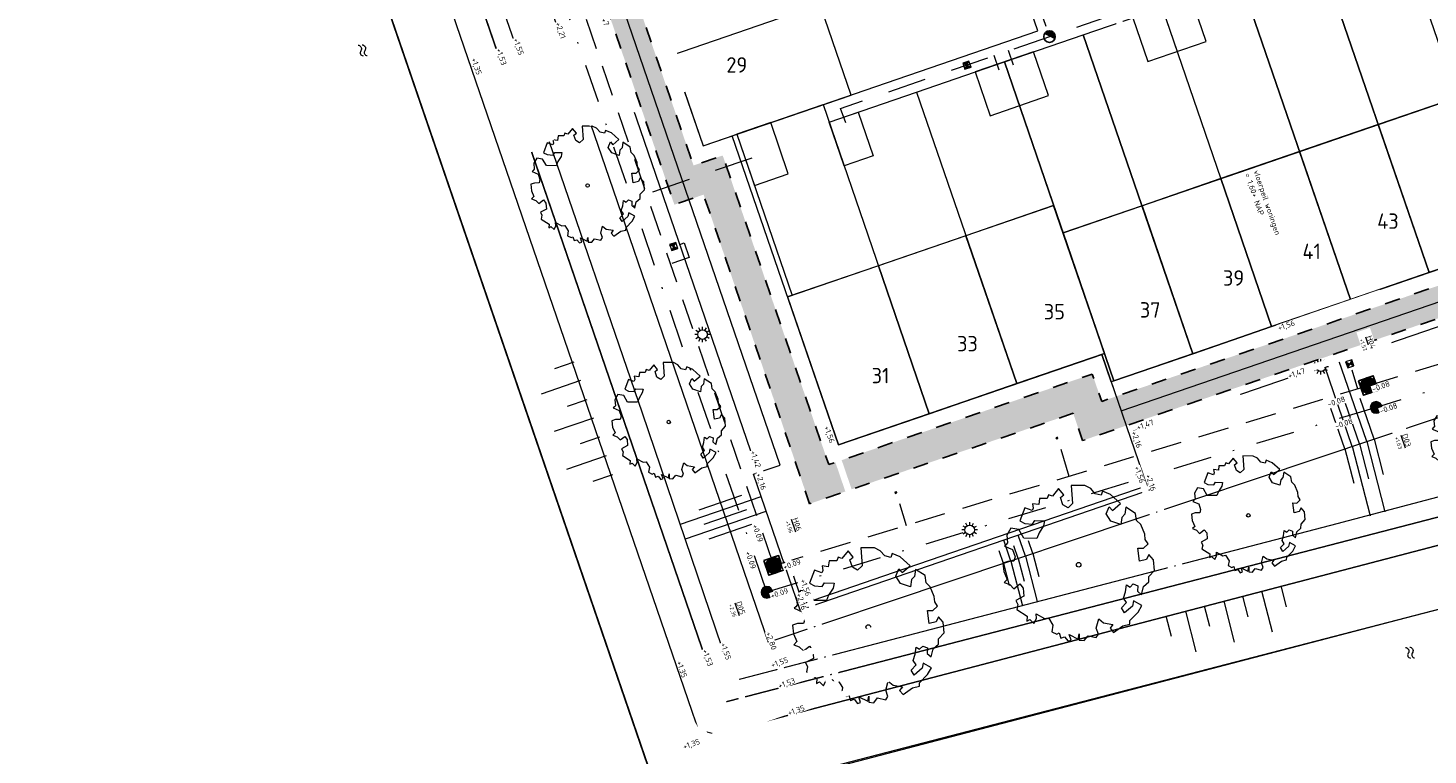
# Model space of a CAD drawing. Header units: metres. Extents: x 264570 to 266133, y 576109 to 577454.
# Tile 10 of 128: x 265124 to 265214, y 576635 to 576682. Entities that reach past the tile are written whole.
import ezdxf
from ezdxf.enums import TextEntityAlignment as Align

# ---------------------------------------------------------------- set-up
doc = ezdxf.new("R2010")
doc.units = ezdxf.units.M
for name, pattern in [('NLCS-HIDDEN', [4, 2, -2]), ('RI-HWA_KOLKAANSLUITING', [4.3, 2.5, -1.8]), ('RI-HWA_PVC', [6.4, 4, -2.4]), ('RI-VWA_PVC', [11, 5, -3, 0, -3])]:
    doc.linetypes.add(name, pattern=pattern)
for name, color, linetype, lineweight in [('B-BH-OG-BEBOUWING-G', 252, 'Continuous', 15), ('B-BH-OG-BEBOUWING-T50', 252, 'Continuous', 15), ('B-OI-RI-HWA_TRANSPORTLEIDING_PVC_315-G', 252, 'RI-HWA_PVC', 9), ('B-OI-RI-VWA_TRANSPORTLEIDING_PVC_315-G', 252, 'RI-VWA_PVC', 9), ('B-WE-GR-BOOM-S', 252, 'Continuous', 15), ('B-WE-IE-MEUBILAIR_WEGMEUBILAIR-S', 252, 'Continuous', 9), ('B-WE-KL-TRACE-A', 252, 'Continuous', 13), ('B-WE-KL-TRACE-GD', 252, 'NLCS-HIDDEN', 25), ('B-WE-OG-TOPOGRAFIE-G', 252, 'Continuous', 15), ('B-WE-RI-GWA_RIOOLPUT_INSPECTIEPUT_PE-S', 252, 'Continuous', 9), ('B-WE-RI-HWA_KOLK-S', 252, 'Continuous', 9), ('B-WE-RI-HWA_KOLKAANSLUITING-G', 252, 'RI-HWA_KOLKAANSLUITING', 18), ('B-WE-RI-HWA_RIOOLPUT_INSPECTIEPUT-G', 252, 'Continuous', 18), ('B-WE-RI-VWA_RIOOLPUT_INSPECTIEPUT-G', 252, 'Continuous', 18), ('B-XX-AL-BLAD-1A_5-5-PUTNUMMER-T35-500', 252, 'Continuous', 9), ('B-XX-AL-HOOGTELABEL-T25', 252, 'Continuous', 9), ('B-XX-AL-T25', 252, 'Continuous', 9)]:
    doc.layers.add(name, color=color, linetype=linetype, lineweight=lineweight)
doc.styles.add('NLCS-ISO-ANNOTATIVE-T25', font='NLCS-ISO.ttf', dxfattribs={"height": 2.5})
doc.styles.add('NLCS-ISO-ANNOTATIVE-T35', font='NLCS-ISO.ttf', dxfattribs={"height": 3.5})
doc.styles.add('NLCS-ISO-M200-T50', font='NLCS-ISO.ttf', dxfattribs={"height": 1})

# ---------------------------------------------------------------- blocks, each defined once
blk = doc.blocks.new('SOG-TOPOGRAFIE_WATER-SO')
at = {"flags": 128}
for points in [[(-2.51, 0.56), (-2.43, 0.7, -0.538831), (-0.42, 0.73, 0.605168), (1.26, 0.93, -4.035705)], [(-2.88, -0.71), (-2.79, -0.57, -0.538831), (-0.79, -0.54, 0.605168), (0.89, -0.34, -4.035705)]]:
    blk.add_lwpolyline(points, format="xyb", dxfattribs=at)
blk = doc.blocks.new('N-SRI-KOLK_STRAAT_450X300-SO_2')
h = blk.add_hatch(color=256)
h.dxf.hatch_style = 1
h.paths.add_polyline_path([(0, 0), (-0.22, 0.15), (-0.22, -0.15)])
h.paths.add_polyline_path([(0.22, 0.15), (0, 0), (0.22, -0.15)])
for p, q in [((-0.22, -0.15), (0.22, 0.15)), ((0.22, -0.15), (-0.22, 0.15))]:
    blk.add_line(p, q)
at = {"flags": 128}
blk.add_lwpolyline([(-0.22, -0.15), (0.22, -0.15), (0.22, 0.15), (-0.22, 0.15)], close=True, dxfattribs=at)
blk = doc.blocks.new('N-SRI-PUT_HWA-SO')
h = blk.add_hatch(color=256)
h.dxf.hatch_style = 1
h.paths.add_polyline_path([(-2, 0, 1), (2, 0, 1)])
at = {"lineweight": -3, "flags": 128}
blk.add_lwpolyline([(-2, -2), (2, -2), (2, 2), (-2, 2)], close=True, dxfattribs=at)
at = {"lineweight": -3}
blk.add_circle((0, 0), 2, dxfattribs=at)
blk = doc.blocks.new('N-SRI-PUT_GWA_KUNSTSTOF-SO')
blk.add_hatch(color=256).paths.add_polyline_path([(1.06, 1.06, 0.664858), (-1.5, 0.01), (-1.5, -0.01, 0.196534), (-1.06, -1.06)])
at = {"lineweight": -3}
blk.add_circle((0, 0), 1.5, dxfattribs=at)
blk = doc.blocks.new('N-SRI-KOLK_STRAAT_450x450-SO')
h = blk.add_hatch(color=256)
h.dxf.hatch_style = 1
h.paths.add_polyline_path([(-0.56, 0.56), (-0.56, -0.56), (0, 0)])
h.paths.add_polyline_path([(0, 0), (0.56, -0.56), (0.56, 0.56)])
for p, q in [((-0.56, -0.56), (0.56, 0.56)), ((0.56, -0.56), (-0.56, 0.56))]:
    blk.add_line(p, q)
at = {"flags": 128}
blk.add_lwpolyline([(-0.56, -0.56), (0.56, -0.56), (0.56, 0.56), (-0.56, 0.56)], close=True, dxfattribs=at)
blk = doc.blocks.new('SGR-BOOM_06')
at = {"linetype": 'Continuous', "flags": 128}
blk.add_lwpolyline([(2.698, 3.52), (2.53, 3.939), (2.197, 4.064), (1.945, 4.524), (1.273, 4.692), (0.855, 4.524), (1.108, 4.273), (1.064, 3.812), (0.228, 3.98), (0.352, 4.315), (0.184, 4.692), (-0.15, 4.609), (-0.486, 4.692), (-1.155, 4.65), (-1.491, 4.483), (-1.952, 4.565), (-2.539, 4.105), (-2.12, 3.896), (-1.994, 3.644), (-1.575, 3.435), (-1.994, 2.89), (-2.539, 2.766), (-2.915, 3.099), (-2.62, 3.217), (-2.873, 3.855), (-3.628, 3.435), (-4.004, 3.016), (-3.794, 2.848), (-4.004, 2.514), (-4.425, 2.346), (-4.717, 2.054), (-5.01, 1.214), (-3.88, 0.921), (-3.712, 0.544), (-4.004, 0.293), (-4.507, 0.293), (-4.602, 0.556), (-5.093, 0.376), (-4.758, -0.168), (-4.925, -0.377), (-4.717, -0.545), (-4.884, -1.006), (-4.532, -1.182), (-4.717, -1.551), (-4.424, -1.592), (-4.293, -1.707), (-4.619, -2.107), (-3.921, -2.682), (-3.668, -2.431), (-3.46, -1.97), (-3.627, -1.761), (-3.419, -1.174), (-3.124, -1.342), (-2.788, -1.761), (-2.496, -2.01), (-2.788, -2.808), (-3.419, -2.932), (-3.668, -3.394), (-3.333, -3.771), (-2.832, -3.897), (-2.769, -4.022), (-2.706, -4.148), (-2.328, -3.729), (-1.826, -3.729), (-1.575, -3.897), (-1.699, -4.273), (-1.699, -4.609), (-1.154, -4.736), (-0.61, -4.692), (-0.486, -4.945), (-0.233, -4.65), (0.101, -4.483), (-0.059, -4.007), (0.269, -3.896), (0.773, -4.023), (0.856, -4.609), (1.149, -4.565), (1.442, -4.736), (2.071, -4.232), (2.365, -4.356), (2.322, -4.147), (2.657, -3.98), (2.406, -3.728), (2.113, -3.644), (2.574, -3.226), (2.615, -2.975), (3.16, -2.848), (3.538, -3.058), (3.787, -2.807), (3.77, -2.633), (4.123, -2.633), (4.123, -2.387), (4.459, -2.263), (4.459, -2.054), (4.082, -2.054), (4.543, -1.591), (4.25, -1.425), (4.627, -1.55), (4.752, -1.257), (4.543, -0.921), (4.835, -0.461), (4.668, -0.252), (4.25, -0.252), (3.746, 0.085), (4.082, 0.294), (4.375, 0.838), (4.543, 0.589), (4.876, 0.713), (4.667, 1.425), (4.711, 1.886), (4.5, 1.97), (4.164, 2.64), (3.828, 3.013), (3.374, 2.604), (3.663, 2.431), (3.914, 1.802), (3.537, 1.718), (3.327, 2.136), (2.991, 2.054), (2.657, 2.305), (2.238, 2.514), (2.447, 2.682), (2.321, 2.932), (2.53, 3.184), (2.866, 3.059), (3.159, 3.227)], close=True, dxfattribs=at)
blk.add_circle((0, 0), 0.15)
blk = doc.blocks.new('N-SRI-PUT_VWA_KUNSTSTOF-SO')
h = blk.add_hatch(color=256)
edge = h.paths.add_edge_path()
edge.add_arc((0, 0), 1.5, 0, 180)
edge.add_arc((0, 0), 1.5, 180, 360)
at = {"flags": 128}
blk.add_lwpolyline([(1.5, 0, 1), (-1.5, 0, 1), (1.5, 0)], format="xyb", close=True, dxfattribs=at)
blk = doc.blocks.new('LM')
at = {"flags": 128}
for points in [[(-1.25, 0), (-2, 0)], [(-1.08, 0.62), (-1.73, 1)], [(-0.62, 1.08), (-1, 1.73)], [(0, 1.25), (0, 2)], [(0.62, 1.08), (1, 1.73)], [(1.08, 0.62), (1.73, 1)], [(2, 0), (1.25, 0)], [(-1.73, -1), (-1.08, -0.62)], [(-1, -1.73), (-0.62, -1.08)], [(0, -2), (0, -1.25)], [(1, -1.73), (0.62, -1.08)], [(1.73, -1), (1.08, -0.62)]]:
    blk.add_lwpolyline(points, dxfattribs=at)
blk.add_circle((0, 0), 1.25)

msp = doc.modelspace()

# ---------------------------------------------------------------- hatches: boundary and pattern name
at = {"layer": 'B-WE-KL-TRACE-A'}
h = msp.add_hatch(dxfattribs=at)
h.set_pattern_fill('DOTS', color=256, scale=0.5)
h.set_pattern_definition([(0, (265213.50372, 576754.34745), (0.079375, 0.15875), [0, -0.15875])])
edge = h.paths.add_edge_path()
edge.add_line((265245.427, 576937.04), (265177.867, 576914.053))
edge.add_arc((265180.15, 576907.436), 7, 109.03419, 199.0537)
edge.add_line((265173.534, 576905.151), (265198.213, 576833.693))
edge.add_line((265198.213, 576833.693), (265187.391, 576829.955))
edge.add_line((265187.391, 576829.955), (265213.504, 576754.347))
edge.add_line((265213.504, 576754.347), (265157.98, 576735.275))
edge.add_line((265157.98, 576735.275), (265156.42, 576734.739))
edge.add_line((265156.42, 576734.739), (265144.825, 576730.757))
edge.add_line((265144.825, 576730.757), (265165.437, 576670.748))
edge.add_line((265165.437, 576670.748), (265167.329, 576671.398))
edge.add_line((265167.329, 576671.398), (265174.209, 576651.367))
edge.add_line((265174.209, 576651.367), (265191.294, 576657.235))
edge.add_line((265191.294, 576657.235), (265191.904, 576655.462))
edge.add_line((265191.904, 576655.462), (265217.468, 576664.243))
edge.add_line((265217.468, 576664.243), (265217.969, 576662.782))
edge.add_line((265217.969, 576662.782), (265246.735, 576672.662))
edge.add_line((265246.735, 576672.662), (265218.131, 576755.937))
edge.add_line((265218.131, 576755.937), (265215.395, 576754.997))
edge.add_line((265215.395, 576754.997), (265189.934, 576828.717))
edge.add_line((265189.934, 576828.717), (265200.757, 576832.455))
edge.add_line((265200.757, 576832.455), (265175.424, 576905.804))
edge.add_arc((265180.15, 576907.436), 5, 109.0788, 199.0537, ccw=False)
edge.add_line((265178.516, 576912.161), (265246.071, 576935.147))
edge.add_line((265246.071, 576935.147), (265245.427, 576937.04))
h.paths.add_polyline_path([(265147.366, 576729.515), (265166.679, 576673.289), (265168.57, 576673.939), (265175.451, 576653.908), (265192.536, 576659.776), (265193.145, 576658.003), (265218.709, 576666.784), (265219.211, 576665.323), (265244.194, 576673.904), (265216.889, 576753.395)], flags=16)

# ---------------------------------------------------------------- linework, layer by layer
at = {"layer": 'B-BH-OG-BEBOUWING-G', "flags": 128}
for points in [[(265158.226, 576732.188), (265148.636, 576728.894), (265167.3, 576674.56), (265176.89, 576677.854), (265158.226, 576732.188)], [(265197.06, 576683.514), (265198.035, 576680.676)], [(265186.832, 576680), (265187.806, 576677.163)], [(265170.636, 576671.989), (265172.823, 576672.741), (265171.682, 576676.065), (265169.494, 576675.314), (265170.636, 576671.989)]]:
    msp.add_lwpolyline(points, dxfattribs=at)
for points in [[(265195.169, 576682.864), (265196.143, 576680.027), (265199.926, 576681.326), (265198.952, 576684.163)], [(265185.915, 576676.513), (265189.698, 576677.813), (265188.723, 576680.65), (265184.94, 576679.35)], [(265211.08, 576675.943), (265214.374, 576666.353), (265219.496, 576668.112), (265216.202, 576677.702)], [(265175.469, 576676.097), (265177.36, 576676.747), (265178.335, 576673.909), (265176.443, 576673.26)], [(265205.973, 576674.188), (265209.267, 576664.598), (265214.374, 576666.353), (265211.08, 576675.943)], [(265200.866, 576672.434), (265204.16, 576662.844), (265209.267, 576664.598), (265205.973, 576674.188)], [(265195.759, 576670.68), (265199.053, 576661.09), (265204.16, 576662.844), (265200.866, 576672.434)], [(265184.34, 576668.74), (265187.634, 576659.15), (265193.323, 576661.104), (265190.029, 576670.694)], [(265190.638, 576668.921), (265193.932, 576659.331), (265199.053, 576661.09), (265195.759, 576670.68)], [(265178.665, 576666.791), (265181.959, 576657.201), (265187.634, 576659.15), (265184.34, 576668.74)], [(265172.778, 576664.768), (265176.072, 576655.178), (265181.959, 576657.201), (265178.665, 576666.791)]]:
    msp.add_lwpolyline(points, close=True, dxfattribs=at)
at = {"layer": 'B-OI-RI-HWA_TRANSPORTLEIDING_PVC_315-G', "ltscale": 0.5}
msp.add_lwpolyline([(265157.644, 576688.819), (265171.881, 576647.371), (265210.439, 576659.032), (265248.62, 576670.561)], dxfattribs=at)
at = {"layer": 'B-OI-RI-VWA_TRANSPORTLEIDING_PVC_315-G', "ltscale": 0.5}
msp.add_lwpolyline([(265234.769, 576713.961), (265250.057, 576669.469), (265210.931, 576657.615), (265171.437, 576645.632), (265157.185, 576687.076)], dxfattribs=at)
at = {"layer": 'B-WE-KL-TRACE-GD', "ltscale": 0.5, "flags": 128}
msp.add_lwpolyline([(265156.42, 576734.739), (265144.825, 576730.757), (265165.437, 576670.748), (265167.329, 576671.398), (265174.209, 576651.367), (265191.294, 576657.235), (265191.904, 576655.462), (265217.468, 576664.243), (265217.969, 576662.782), (265246.735, 576672.662), (265218.131, 576755.937), (265215.395, 576754.997), (265189.934, 576828.717), (265200.757, 576832.455), (265175.424, 576905.804, -0.414085), (265178.516, 576912.161), (265246.071, 576935.147)], format="xyb", dxfattribs=at)
at = {"layer": 'B-WE-OG-TOPOGRAFIE-G'}
for p, q in [((265190.638, 576668.921), (265216.202, 576677.702)), ((265169.191, 576675.21), (265169.494, 576675.314)), ((265169.494, 576675.314), (265173.081, 576664.872)), ((265172.778, 576664.768), (265190.029, 576670.694)), ((265190.029, 576670.694), (265190.638, 576668.921)), ((265157.678, 576660.126), (265158.944, 576660.561)), ((265159.36, 576659.346), (265156.807, 576658.47)), ((265158.511, 576657.698), (265159.777, 576658.132)), ((265160.193, 576656.917), (265157.64, 576656.041)), ((265159.345, 576655.269), (265160.609, 576655.703)), ((265158.474, 576653.613), (265161.026, 576654.488)), ((265160.178, 576652.84), (265161.439, 576653.273)), ((265205.127, 576644.687), (265204.78, 576646.04)), ((265201.054, 576645.063), (265201.736, 576642.41)), ((265202.641, 576644.048), (265202.296, 576645.388)), ((265204.223, 576643.049), (265203.538, 576645.714)), ((265197.667, 576642.77), (265197.328, 576644.089)), ((265198.571, 576644.408), (265199.249, 576641.771)), ((265200.154, 576643.409), (265199.815, 576644.728)), ((265169.242, 576639.901), (265174.709, 576641.323))]:
    msp.add_line(p, q, dxfattribs=at)
for points in [[(265146.294, 576984.114), (265054.527, 576952.285), (265076.666, 576887.833), (265077.77, 576884.617), (265164.747, 576631.404), (265212.85, 576643.969), (265260.984, 576656.444), (265260.772, 576657.063), (265284.398, 576664.646), (265285.162, 576664.816), (265285.638, 576664.419), (265328.595, 576675.718), (265332.455, 576676.733), (265342.03, 576679.251), (265422.617, 576700.306), (265485.568, 576716.533), (265587.981, 576742.976), (265589.623, 576742.562), (265592.107, 576740.013), (265593.761, 576738.712), (265595.408, 576733.376), (265604.83, 576703.223)], [(265260.984, 576656.444), (265164.717, 576631.494), (265077.77, 576884.617)], [(265081.667, 576885.097), (265166.807, 576637.243), (265167.138, 576636.696), (265168.147, 576636.431), (265225.077, 576651.324), (265259.432, 576660.173)], [(265176.072, 576655.178), (265193.157, 576661.047), (265196.081, 576652.535), (265178.996, 576646.667), (265173.792, 576644.886), (265170.872, 576653.386), (265172.289, 576653.879), (265146.745, 576728.244), (265148.636, 576728.894), (265167.3, 576674.56)], [(265220.969, 576663.283), (265217.659, 576662.146), (265217.164, 576663.586), (265195.206, 576656.068), (265196.488, 576652.337), (265173.595, 576644.473), (265170.568, 576653.288), (265170.87, 576653.392), (265145.326, 576727.757)], [(265136.08, 576726.695), (265137.93, 576727.331), (265168.458, 576638.455), (265224.508, 576652.982), (265225.077, 576651.324), (265168.147, 576636.431)], [(265139.73, 576725.835), (265144.943, 576710.819), (265150.989, 576692.955), (265157.049, 576675.569), (265163.354, 576657.269), (265168.897, 576640.919), (265169.246, 576639.902), (265185.171, 576644.045), (265208.003, 576649.981), (265215.705, 576652.011), (265222.56, 576653.773), (265224.1, 576654.169), (265224.508, 576652.982), (265168.458, 576638.455), (265138.58, 576725.439)], [(265144.193, 576721.949), (265161.204, 576672.466), (265171.518, 576642.39), (265218.978, 576658.305)], [(265163.328, 576686.122), (265165.278, 576680.447), (265186.973, 576687.9), (265185.024, 576693.574)], [(265165.278, 576680.447), (265167.3, 576674.56), (265188.996, 576682.012), (265186.973, 576687.9)], [(265197.06, 576683.514), (265202.167, 576685.268), (265209.267, 576664.598), (265204.16, 576662.844)], [(265181.143, 576678.046), (265186.832, 576680), (265193.323, 576661.104), (265187.634, 576659.15)], [(265175.469, 576676.097), (265181.143, 576678.046), (265187.634, 576659.15), (265181.959, 576657.201)], [(265193.766, 576659.274), (265193.157, 576661.047), (265176.072, 576655.178)], [(265210.329, 576655.405), (265208.529, 576660.644)], [(265209.38, 576655.087), (265207.583, 576660.319)], [(265209.855, 576655.246), (265208.955, 576657.864)], [(265210.803, 576655.564), (265209.902, 576658.185)], [(265208.906, 576654.928), (265208.008, 576657.542)], [(265209.378, 576655.094), (265210.545, 576650.596)], [(265209.852, 576655.253), (265210.44, 576652.985)], [(265210.329, 576655.405), (265211.511, 576650.847)], [(265210.803, 576655.564), (265211.397, 576653.27)], [(265208.906, 576654.928), (265209.484, 576652.7)], [(265165.833, 576650.04), (265171.062, 576651.837)], [(265167.038, 576650.983), (265169.806, 576651.934)], [(265166.155, 576649.094), (265171.387, 576650.891)], [(265167.361, 576650.037), (265170.13, 576650.988)], [(265167.685, 576649.091), (265170.455, 576650.042)], [(265187.257, 576647.657), (265186.793, 576649.007)], [(265187.73, 576647.819), (265187.446, 576648.645)], [(265188.203, 576647.981), (265187.739, 576649.332)], [(265188.676, 576648.144), (265188.392, 576648.97)], [(265186.784, 576647.494), (265186.501, 576648.321)], [(265187.73, 576647.819), (265188.108, 576646.36)], [(265188.203, 576647.981), (265188.966, 576645.025)], [(265188.676, 576648.144), (265189.062, 576646.646)], [(265186.784, 576647.494), (265187.153, 576646.073)], [(265187.257, 576647.657), (265188.011, 576644.749)]]:
    msp.add_lwpolyline(points, dxfattribs=at)
for points in [[(265214.374, 576666.353), (265207.275, 576687.022), (265212.396, 576688.781), (265219.496, 576668.112)], [(265209.267, 576664.598), (265202.167, 576685.268), (265207.275, 576687.022), (265214.374, 576666.353)], [(265199.053, 576661.09), (265191.953, 576681.759), (265197.06, 576683.514), (265204.16, 576662.844)], [(265193.932, 576659.331), (265186.832, 576680), (265191.953, 576681.759), (265199.053, 576661.09)], [(265176.072, 576655.178), (265169.191, 576675.21), (265175.079, 576677.232), (265181.959, 576657.201)], [(265193.766, 576659.274), (265194.416, 576657.382), (265218.088, 576665.514), (265218.738, 576663.622), (265220.63, 576664.272), (265219.33, 576668.055)]]:
    msp.add_lwpolyline(points, close=True, dxfattribs=at)
at = {"layer": 'B-WE-RI-HWA_KOLKAANSLUITING-G'}
for p, q in [((265170.457, 576673.772), (265163.619, 576671.423)), ((265209.364, 576660.039), (265209.733, 576658.818)), ((265190.49, 576654.91), (265191.02, 576653.159))]:
    msp.add_line(p, q, dxfattribs=at)
at = {"layer": 'B-WE-RI-HWA_KOLKAANSLUITING-G', "flags": 128}
for points in [[(265177.535, 576717.224), (265183.837, 576698.876), (265189.758, 576681.64)], [(265176.544, 576676.044), (265176.219, 576676.989), (265201.31, 576685.608)], [(265186.49, 576679.46), (265186.163, 576680.405)], [(265187.435, 576679.784), (265187.11, 576680.73)], [(265165.793, 576668.174), (265166.076, 576668.271), (265166.401, 576667.326), (265165.172, 576666.903)], [(265180.035, 576651.385), (265180.464, 576649.967)]]:
    msp.add_lwpolyline(points, dxfattribs=at)

# ---------------------------------------------------------------- block references
at = {"layer": 'B-WE-GR-BOOM-S', "xscale": 0.7499999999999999, "yscale": 0.7499999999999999, "zscale": 0.7499999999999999, "rotation": 288.9573062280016}
for p in [(265159.81, 576671.987), (265165.073, 576656.665), (265202.651, 576650.615)]:
    msp.add_blockref('SGR-BOOM_06', p, dxfattribs=at)
at = {"layer": 'B-WE-GR-BOOM-S', "rotation": 288.9573062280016}
msp.add_blockref('SGR-BOOM_06', (265191.652, 576647.416), dxfattribs=at)
at = {"layer": 'B-WE-IE-MEUBILAIR_WEGMEUBILAIR-S', "xscale": 0.25, "yscale": 0.25, "zscale": 0.25}
for p in [(265167.263, 576662.335), (265207.359, 576660.246), (265184.587, 576649.675)]:
    msp.add_blockref('LM', p, dxfattribs=at)
at = {"layer": 'B-WE-OG-TOPOGRAFIE-G', "xscale": 0.2, "yscale": 0.2, "zscale": 0.2, "rotation": 288.9573062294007}
for p in [(265145.258, 576680.594), (265213.173, 576641.563)]:
    msp.add_blockref('SOG-TOPOGRAFIE_WATER-SO', p, dxfattribs=at)
at = {"layer": 'B-WE-RI-GWA_RIOOLPUT_INSPECTIEPUT_PE-S', "color": 253, "xscale": 0.2499999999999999, "yscale": 0.2499999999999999, "zscale": 0.2499999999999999, "rotation": 288.9573062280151}
msp.add_blockref('N-SRI-PUT_GWA_KUNSTSTOF-SO', (265189.758, 576681.64), dxfattribs=at)
at = {"layer": 'B-WE-RI-HWA_KOLK-S', "color": 253}
for name, p, xscale, yscale, zscale, rotation in [('N-SRI-KOLK_STRAAT_450x450-SO', (265184.406, 576679.79), 0.3750000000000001, 0.3750000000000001, 0.75, 288.9573062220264), ('N-SRI-KOLK_STRAAT_450x450-SO', (265165.394, 576668.037), 0.375, 0.375, 0.75, 288.9573062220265), ('N-SRI-KOLK_STRAAT_450x450-SO', (265209.227, 576660.438), 0.375, 0.375, 0.75, 198.9573062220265), ('N-SRI-KOLK_STRAAT_450X300-SO_2', (265190.246, 576655.62), 0.25, 0.25, 0.4999999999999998, 198.9573062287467), ('N-SRI-KOLK_STRAAT_450X300-SO_2', (265179.792, 576652.095), 0.25, 0.25, 0.4999999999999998, 198.9573062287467)]:
    msp.add_blockref(name, p, dxfattribs=dict(at, xscale=xscale, yscale=yscale, zscale=zscale, rotation=rotation))
at = {"layer": 'B-WE-RI-HWA_RIOOLPUT_INSPECTIEPUT-G', "color": 253, "xscale": 0.2499999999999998, "yscale": 0.2499999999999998, "zscale": 0.2499999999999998, "rotation": 288.9573062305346}
for p in [(265210.439, 576659.032), (265171.881, 576647.371)]:
    msp.add_blockref('N-SRI-PUT_HWA-SO', p, dxfattribs=at)
at = {"layer": 'B-WE-RI-VWA_RIOOLPUT_INSPECTIEPUT-G', "color": 253, "xscale": 0.25, "yscale": 0.25, "zscale": 0.25}
for p in [(265210.931, 576657.615), (265171.437, 576645.632)]:
    msp.add_blockref('N-SRI-PUT_VWA_KUNSTSTOF-SO', p, dxfattribs=at)

# ---------------------------------------------------------------- texts
at = {"layer": 'B-BH-OG-BEBOUWING-T50', "style": 'NLCS-ISO-M200-T50'}
for s, p in [('29', (265169.488, 576679.805)), ('43', (265211.706, 576669.682)), ('41', (265206.759, 576667.726)), ('39', (265201.698, 576666.001)), ('35', (265190.079, 576663.815)), ('37', (265196.291, 576663.93)), ('33', (265184.442, 576661.744)), ('31', (265178.806, 576659.674))]:
    msp.add_text(s, height=1, dxfattribs=at).set_placement(p, align=Align.MIDDLE)

# ---------------------------------------------------------------- next in the draw order: texts
at = {"layer": 'B-XX-AL-BLAD-1A_5-5-PUTNUMMER-T35-500', "char_height": 0.36, "attachment_point": 5, "rotation": 288.84181, "style": 'NLCS-ISO-ANNOTATIVE-T35', "bg_fill": 3, "box_fill_scale": 1.1, "bg_fill_color": 256, "bg_fill_true_color": 13158600, "bg_fill_transparency": 0}
for s, width, insert in [('{\\LH04\\P\\H0.71429x;\\l+1.57}', 1.75, (265210.391, 576661.759)), ('{\\LD03\\P\\H0.71429x;\\l+1.63}', 1.68758, (265212.68, 576655.406)), ('{\\LH06\\P\\H0.71429x;\\l+1.96}', 1.75, (265173.164, 576649.96)), ('{\\LD05\\P\\H0.71429x;\\l+2,36}', 1.75, (265169.475, 576644.529))]:
    msp.add_mtext_dynamic_manual_height_columns(s, width=width, gutter_width=17.5, heights=[0], dxfattribs=dict(at, insert=insert))

# ---------------------------------------------------------------- next in the draw order: linework, layer by layer
at = {"layer": 'B-WE-KL-TRACE-GD', "ltscale": 0.5, "flags": 128}
msp.add_lwpolyline([(265147.366, 576729.515), (265166.679, 576673.289), (265168.57, 576673.939), (265175.451, 576653.908), (265192.536, 576659.776), (265193.145, 576658.003), (265218.709, 576666.784), (265219.211, 576665.323), (265244.194, 576673.904), (265216.889, 576753.395)], close=True, dxfattribs=at)

# ---------------------------------------------------------------- next in the draw order: block references
at = {"layer": 'B-WE-GR-BOOM-S', "xscale": 0.7499999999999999, "yscale": 0.7499999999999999, "zscale": 0.7499999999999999, "rotation": 288.9573062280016}
msp.add_blockref('SGR-BOOM_06', (265218.174, 576655.297), dxfattribs=at)
at = {"layer": 'B-WE-GR-BOOM-S', "rotation": 288.9573062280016}
msp.add_blockref('SGR-BOOM_06', (265178.01, 576643.381), dxfattribs=at)

# ---------------------------------------------------------------- next in the draw order: texts
at = {"layer": 'B-XX-AL-HOOGTELABEL-T25', "char_height": 0.36, "attachment_point": 1, "style": 'NLCS-ISO-ANNOTATIVE-T25', "bg_fill": 3, "box_fill_scale": 1.1, "bg_fill_color": 256, "bg_fill_transparency": 0}
for s, insert, rotation in [('+1,56', (265164.121, 576684.816), 288.84181), ('+1,35', (265193.941, 576684.165), 288.84181), ('+2,21', (265158.057, 576682.628), 288.84181), ('\\pxt6;vloerpeil woningen\\P\\pt11;= 1,60+ NAP', (265203.326, 576673.033), 288.84181), ('+1,56', (265204.514, 576662.912), 19), ('+1,56', (265175.476, 576656.457), 288.84181), ('+1,56', (265195.59, 576653.857), 288.84181), ('+2,80', (265171.695, 576643.116), 288.84181)]:
    msp.add_mtext_dynamic_manual_height_columns(s, width=7.00283, gutter_width=9, heights=[0], dxfattribs=dict(at, insert=insert, rotation=rotation))
at = {"layer": 'B-XX-AL-T25', "ltscale": 0.5, "char_height": 0.36, "attachment_point": 5, "style": 'NLCS-ISO-ANNOTATIVE-T25', "bg_fill": 3, "box_fill_scale": 1.1, "bg_fill_color": 256, "bg_fill_transparency": 0}
for s, insert, rotation in [('\\A1;\\pxql;-0.08', (265211.246, 576658.976), 18.95731), ('\\A1;\\pxql;-0.08', (265208.352, 576657.988), 18.95731), ('\\A1;\\pxql;-0.08', (265211.738, 576657.558), 18.95731), ('\\A1;\\pxql;-0.08', (265208.844, 576656.571), 18.95731), ('\\A1;\\pxql;+0.09', (265170.847, 576649.462), 288.95731), ('\\A1;\\pxql;+0.09', (265173.062, 576647.443), 18.95731), ('\\A1;\\pxql;+0.09', (265172.243, 576645.576), 18.95731)]:
    msp.add_mtext(s, dxfattribs=dict(at, insert=insert, rotation=rotation))

# ---------------------------------------------------------------- next in the draw order: texts
at = {"layer": 'B-XX-AL-HOOGTELABEL-T25', "char_height": 0.36, "attachment_point": 1, "style": 'NLCS-ISO-ANNOTATIVE-T25', "bg_fill": 3, "box_fill_scale": 1.1, "bg_fill_color": 256, "bg_fill_transparency": 0}
for s, insert, rotation in [('+1,47', (265160.862, 576683.498), 288.84181), ('+1,55', (265155.322, 576681.59), 288.84181), ('+1,47', (265205.175, 576659.812), 19), ('+2,16', (265196.323, 576653.334), 288.84181), ('+1,56', (265173.941, 576646.54), 288.84181), ('+1,55', (265168.765, 576642.411), 288.84181)]:
    msp.add_mtext_dynamic_manual_height_columns(s, width=7.00283, gutter_width=9, heights=[0], dxfattribs=dict(at, insert=insert, rotation=rotation))
at = {"layer": 'B-XX-AL-T25', "ltscale": 0.5, "insert": (265170.393, 576647.72), "char_height": 0.36, "attachment_point": 5, "rotation": 288.95731, "style": 'NLCS-ISO-ANNOTATIVE-T25', "bg_fill": 3, "box_fill_scale": 1.1, "bg_fill_color": 256, "bg_fill_transparency": 0}
msp.add_mtext('\\A1;\\pxql;+0.09', dxfattribs=at)

# ---------------------------------------------------------------- next in the draw order: texts
at = {"layer": 'B-XX-AL-HOOGTELABEL-T25', "char_height": 0.36, "attachment_point": 1, "rotation": 288.84181, "style": 'NLCS-ISO-ANNOTATIVE-T25', "bg_fill": 3, "box_fill_scale": 1.1, "bg_fill_color": 256, "bg_fill_transparency": 0}
for s, insert in [('+1,53', (265154.211, 576680.932)), ('+2,16', (265195.402, 576656.122)), ('+1,42', (265170.699, 576654.86)), ('+2,16', (265173.677, 576645.632)), ('+1,53', (265167.591, 576641.989))]:
    msp.add_mtext_dynamic_manual_height_columns(s, width=7.00283, gutter_width=9, heights=[0], dxfattribs=dict(at, insert=insert))

# ---------------------------------------------------------------- next in the draw order: texts
at = {"layer": 'B-XX-AL-HOOGTELABEL-T25', "char_height": 0.36, "attachment_point": 1, "style": 'NLCS-ISO-ANNOTATIVE-T25', "bg_fill": 3, "box_fill_scale": 1.1, "bg_fill_color": 256, "bg_fill_transparency": 0}
for s, insert, rotation in [('+1,35', (265152.598, 576680.313), 288.84181), ('+1,47', (265195.363, 576656.467), 19), ('+2,16', (265171.057, 576653.404), 288.84181), ('+1,55', (265171.654, 576641.076), 19), ('+1.35', (265165.916, 576641.23), 288.84181)]:
    msp.add_mtext_dynamic_manual_height_columns(s, width=7.00283, gutter_width=9, heights=[0], dxfattribs=dict(at, insert=insert, rotation=rotation))

# ---------------------------------------------------------------- next in the draw order: texts
at = {"layer": 'B-XX-AL-HOOGTELABEL-T25', "insert": (265172.121, 576639.729), "char_height": 0.36, "attachment_point": 1, "rotation": 19, "style": 'NLCS-ISO-ANNOTATIVE-T25', "bg_fill": 3, "box_fill_scale": 1.1, "bg_fill_color": 256, "bg_fill_transparency": 0}
msp.add_mtext_dynamic_manual_height_columns('+1,53', width=7.00283, gutter_width=9, heights=[0], dxfattribs=at)

# ---------------------------------------------------------------- next in the draw order: texts
at = {"layer": 'B-XX-AL-HOOGTELABEL-T25', "insert": (265172.741, 576637.969), "char_height": 0.36, "attachment_point": 1, "rotation": 19, "style": 'NLCS-ISO-ANNOTATIVE-T25', "bg_fill": 3, "box_fill_scale": 1.1, "bg_fill_color": 256, "bg_fill_transparency": 0}
msp.add_mtext_dynamic_manual_height_columns('+1,35', width=7.00283, gutter_width=9, heights=[0], dxfattribs=at)

# ---------------------------------------------------------------- next in the draw order: texts
at = {"layer": 'B-XX-AL-HOOGTELABEL-T25', "insert": (265165.944, 576635.781), "char_height": 0.36, "attachment_point": 1, "rotation": 19, "style": 'NLCS-ISO-ANNOTATIVE-T25', "bg_fill": 3, "box_fill_scale": 1.1, "bg_fill_color": 256, "bg_fill_transparency": 0}
msp.add_mtext_dynamic_manual_height_columns('+1,35', width=7.00283, gutter_width=9, heights=[0], dxfattribs=at)

doc.saveas('drawing.dxf')
